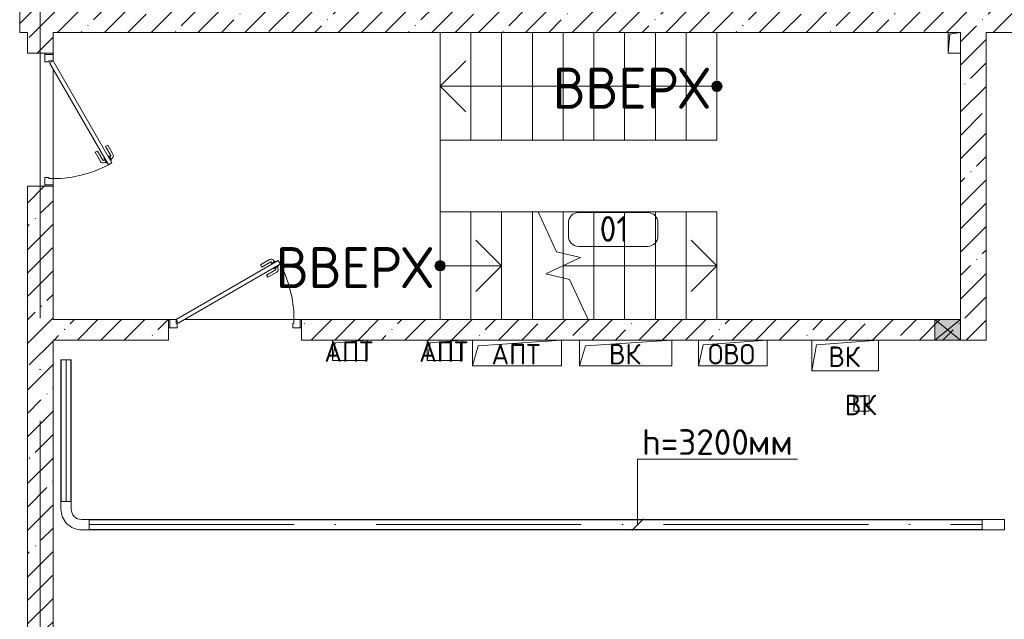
# Model space of a CAD drawing. Header units: millimetres. Extents: x -32229 to 192519, y -13689 to 125138.
# Tile 48 of 183: x -13665 to -4062, y 79976 to 85825. Entities that reach past the tile are written whole.
import ezdxf

# ---------------------------------------------------------------- set-up
doc = ezdxf.new("R2010")
doc.units = ezdxf.units.MM
for name, pattern in [('2_Пунктир_ 0_6 мм', [240, 120, -120]), ('ADSK_Линия сетки', [5000, 4000, -500, 0, -500]), ('ADSK_Осевая', [2800, 2000, -400, 0, -400]), ('ADSK_Сверху', [900, 600, -300]), ('Штриховая', [1000, 600, -400])]:
    doc.linetypes.add(name, pattern=pattern)
for name, color, linetype, lineweight in [('A-____-NOTE-TEXT', 7, 'Continuous', 18), ('A-AREA-____-IDEN', 7, 'Continuous', 9), ('A-DOOR-____-MCUT', 7, 'Continuous', 9), ('A-DOOR-____-OTLN', 7, 'Continuous', 18), ('A-DOOR-FRAM-MCUT', 7, 'Continuous', 9), ('A-FLOR-____-OTLN', 7, 'Continuous', 18), ('A-GLAZ-____-MCUT', 7, 'Continuous', 9), ('A-GLAZ-____-OTLN', 7, 'Continuous', 18), ('A-WALL-____-MCUT', 7, 'Continuous', 40), ('A-WALL-____-PATT', 7, 'Continuous', 40), ('E-CABL-TRAY-CNTR', 7, 'ADSK_Осевая', 18), ('E-CABL-TRAY-OTLN', 7, 'Continuous', 18), ('G-____-____-TEXT', 7, 'Continuous', 9), ('M-EQPM-____-OTLN', 7, 'Continuous', 18), ('S-COLS-____-MCUT', 7, 'Continuous', 40), ('S-COLS-____-OTLN', 7, 'Continuous', 18), ('S-GRID-____-OTLN', 7, 'Continuous', 9), ('S-STRS-____-IDEN', 7, 'Continuous', 18), ('S-STRS-____-MBND', 7, 'ADSK_Сверху', 18), ('S-STRS-____-OTLN', 7, 'Continuous', 18)]:
    doc.layers.add(name, color=color, linetype=linetype, lineweight=lineweight)
doc.layers.add('A-DETL-____-OTLN', color=7, linetype='Continuous', lineweight=9, true_color=0x00a600)
doc.styles.add('GOST Common', font='GOST_Common.ttf', dxfattribs={"height": 200})
doc.styles.add('GOST Common_1', font='GOST_Common.ttf', dxfattribs={"height": 400})
doc.styles.add('GOST Common_3', font='GOST_Common.ttf', dxfattribs={"height": 250})
doc.styles.add('ISOCPEUR', font='isocpeur.ttf', dxfattribs={"height": 250})
pattern_1 = [(45, (0, 0), (-228.0985, 228.0985), []), (45, (228.1, 0), (-228.0985, 228.0985), [403.225, -80.645, 6.706, -73.939])]

# ---------------------------------------------------------------- blocks, each defined once
blk = doc.blocks.new('АР_Дверь однопольная - 1300х2100h_лест__лифт_ холл-V171--01 ЭЛ')
at = {"layer": 'A-DOOR-____-MCUT', "color": 253, "lineweight": 13, "true_color": 0xaaaaaa}
for p, q in [((420.9, 700), (-575, 125)), ((440.9, 665.4), (420.9, 700)), ((-555, 90.4), (440.9, 665.4)), ((-575, 125), (-555, 90.4))]:
    blk.add_line(p, q, dxfattribs=at)
at = {"layer": 'A-DOOR-____-OTLN', "color": 253, "lineweight": 5, "true_color": 0xaaaaaa}
for p, q in [((248.7, 658.3), (337.5, 709.6)), ((261.2, 636.7), (350, 687.9)), ((395.3, 694.4), (352, 669.4)), ((362.8, 675.7), (356.8, 686.1)), ((384.5, 688.2), (378.4, 698.6)), ((399.3, 687.5), (395.3, 694.4)), ((261.2, 636.7), (248.7, 658.3)), ((306.2, 558.7), (395, 610)), ((318.7, 537.1), (407.5, 588.3)), ((352, 669.4), (356, 662.5)), ((380, 620.9), (376, 627.9)), ((423.3, 645.9), (380, 620.9)), ((390.8, 627.2), (396.8, 616.8)), ((412.5, 639.7), (418.5, 629.3)), ((419.3, 652.9), (423.3, 645.9)), ((306.2, 558.7), (318.7, 537.1))]:
    blk.add_line(p, q, dxfattribs=at)
for centre, radius, start, end in [((352.5, 683.6), 30, 30, 120), ((352.5, 683.6), 4.99, 30, 120), ((-575, 125), 1150, 360, 30), ((392.5, 614.3), 4.99, 300, 30), ((392.5, 614.3), 30, 300, 30)]:
    blk.add_arc(centre, radius, start, end, dxfattribs=at)
at = {"layer": 'A-DOOR-FRAM-MCUT', "color": 253, "lineweight": 13, "true_color": 0xaaaaaa}
for p, q in [((-635, 125), (-650, 125)), ((-575, 125), (-635, 125)), ((-635, 125), (-635, 45)), ((-575, 85), (-575, 125)), ((635, 125), (575, 125)), ((575, 125), (575, 85)), ((635, 45), (635, 125)), ((635, 125), (650, 125)), ((-635, 45), (-650, 45)), ((-635, 45), (-565, 45)), ((-565, 85), (-575, 85)), ((-565, 45), (-565, 85)), ((575, 85), (565, 85)), ((565, 85), (565, 45)), ((565, 45), (635, 45)), ((635, 45), (650, 45))]:
    blk.add_line(p, q, dxfattribs=at)
blk = doc.blocks.new('АР_Дверь однопольная - 1300х2100h_лест__лифт_ холл-4751209--01 ЭЛ')
at = {"layer": 'A-DOOR-____-MCUT', "color": 253, "lineweight": 13, "true_color": 0xaaaaaa}
for p, q in [((420.9, 675), (-575, 100)), ((440.9, 640.4), (420.9, 675)), ((-555, 65.4), (440.9, 640.4)), ((-575, 100), (-555, 65.4))]:
    blk.add_line(p, q, dxfattribs=at)
at = {"layer": 'A-DOOR-____-OTLN', "color": 253, "lineweight": 5, "true_color": 0xaaaaaa}
for p, q in [((248.7, 633.3), (337.5, 684.6)), ((384.5, 663.2), (378.4, 673.6)), ((261.2, 611.7), (248.7, 633.3)), ((261.2, 611.7), (350, 662.9)), ((306.2, 533.7), (395, 585)), ((395.3, 669.4), (352, 644.4)), ((352, 644.4), (356, 637.5)), ((362.8, 650.7), (356.8, 661.1)), ((380, 595.9), (376, 602.9)), ((423.3, 620.9), (380, 595.9)), ((390.8, 602.2), (396.8, 591.8)), ((399.3, 662.5), (395.3, 669.4)), ((412.5, 614.7), (418.5, 604.3)), ((419.3, 627.9), (423.3, 620.9)), ((306.2, 533.7), (318.7, 512.1)), ((318.7, 512.1), (407.5, 563.3))]:
    blk.add_line(p, q, dxfattribs=at)
for centre, radius, start, end in [((352.5, 658.6), 30, 30, 120), ((-575, 100), 1150, 360, 30), ((352.5, 658.6), 4.99, 30, 120), ((392.5, 589.3), 4.99, 300, 30), ((392.5, 589.3), 30, 300, 30)]:
    blk.add_arc(centre, radius, start, end, dxfattribs=at)
at = {"layer": 'A-DOOR-FRAM-MCUT', "color": 253, "lineweight": 13, "true_color": 0xaaaaaa}
for p, q in [((-635, 100), (-650, 100)), ((-575, 100), (-635, 100)), ((-635, 100), (-635, 20)), ((-575, 60), (-575, 100)), ((635, 100), (575, 100)), ((575, 100), (575, 60)), ((635, 20), (635, 100)), ((635, 100), (650, 100)), ((-635, 20), (-650, 20)), ((-635, 20), (-565, 20)), ((-565, 60), (-575, 60)), ((-565, 20), (-565, 60)), ((575, 60), (565, 60)), ((565, 60), (565, 20)), ((565, 20), (635, 20)), ((635, 20), (650, 20))]:
    blk.add_line(p, q, dxfattribs=at)
blk = doc.blocks.new('АР_Канал вертикальный прямоугольный - ОВО-5414606--01 ЭЛ')
at = {"layer": 'M-EQPM-____-OTLN', "lineweight": 13, "true_color": 0xe2e2e2}
blk.add_hatch(color=254, dxfattribs=at).paths.add_polyline_path([(-60, -100), (-44, 84), (60, 100), (-60, 100)])
at = {"layer": 'M-EQPM-____-OTLN', "color": 253, "lineweight": 13, "true_color": 0xaaaaaa}
for p, q in [((60, 100), (-60, 100)), ((-60, 100), (-60, -100)), ((60, 100), (-60, 100)), ((-60, 100), (-60, -100)), ((-60, -100), (-60, 100)), ((-60, 100), (60, 100)), ((-44, 84), (60, 100)), ((-44, 84), (60, 100)), ((60, -100), (60, 100)), ((60, 100), (60, -100)), ((-60, -100), (-44, 84)), ((-60, -100), (-44, 84)), ((-60, -100), (60, -100)), ((60, -100), (-60, -100))]:
    blk.add_line(p, q, dxfattribs=at)
blk = doc.blocks.new('АР_Канал вертикальный прямоугольный - ВК-6384970--01 ЭЛ')
at = {"layer": 'M-EQPM-____-OTLN', "color": 253, "lineweight": 13, "true_color": 0xaaaaaa}
for p, q in [((325, 150), (-325, 150)), ((-325, 150), (-325, -150)), ((-325, -150), (-325, 150)), ((-325, 150), (325, 150)), ((-325, -150), (-277.5, 102.5)), ((-277.5, 102.5), (325, 150)), ((325, -150), (325, 150)), ((325, 150), (325, -150)), ((-325, -150), (325, -150)), ((325, -150), (-325, -150))]:
    blk.add_line(p, q, dxfattribs=at)
blk = doc.blocks.new('АР_Отверстие прямоугольное - ОВО-5385350--01 ЭЛ')
at = {"layer": 'A-GLAZ-____-OTLN', "lineweight": 13, "true_color": 0xf0f0f0}
blk.add_hatch(color=7, dxfattribs=at).paths.add_polyline_path([(250, -100), (250, 100), (0, 100), (0, -100)])
at = {"layer": 'A-GLAZ-____-MCUT', "color": 253, "lineweight": 13, "true_color": 0xaaaaaa}
for p, q in [((0, 100), (0, -100)), ((250, 100), (250, -100))]:
    blk.add_line(p, q, dxfattribs=at)
at = {"layer": 'A-GLAZ-____-OTLN', "color": 253, "lineweight": 5, "true_color": 0xaaaaaa}
for p, q in [((250, 100), (0, -100)), ((0, 100), (250, -100))]:
    blk.add_line(p, q, dxfattribs=at)
at = {"layer": 'A-GLAZ-____-OTLN', "color": 253, "lineweight": 13, "true_color": 0xaaaaaa}
for p, q in [((250, 100), (0, 100)), ((0, 100), (0, -100)), ((250, -100), (250, 100)), ((0, -100), (250, -100))]:
    blk.add_line(p, q, dxfattribs=at)
blk = doc.blocks.new('АР_Канал вертикальный прямоугольный - АПТ-6384973--01 ЭЛ')
at = {"layer": 'M-EQPM-____-OTLN', "color": 253, "lineweight": 13, "true_color": 0xaaaaaa}
for p, q in [((435, 125), (-435, 125)), ((-435, 125), (-435, -125)), ((-435, -125), (-435, 125)), ((-435, 125), (435, 125)), ((-379, 69), (435, 125)), ((435, -125), (435, 125)), ((435, 125), (435, -125)), ((-435, -125), (-379, 69)), ((-435, -125), (435, -125)), ((435, -125), (-435, -125))]:
    blk.add_line(p, q, dxfattribs=at)
blk = doc.blocks.new('АР_Канал вертикальный прямоугольный - АПТ-6384976--01 ЭЛ')
at = {"layer": 'M-EQPM-____-OTLN', "color": 253, "lineweight": 13, "true_color": 0xaaaaaa}
for p, q in [((170, 100), (-170, 100)), ((-170, 100), (-170, -100)), ((-170, -100), (-170, 100)), ((-170, 100), (170, 100)), ((-143, 73), (170, 100)), ((170, -100), (170, 100)), ((170, 100), (170, -100)), ((-170, -100), (-143, 73)), ((-170, -100), (170, -100)), ((170, -100), (-170, -100))]:
    blk.add_line(p, q, dxfattribs=at)
blk = doc.blocks.new('АР_Канал вертикальный прямоугольный - ВК-6384641--01 ЭЛ')
at = {"layer": 'M-EQPM-____-OTLN', "color": 253, "lineweight": 13, "true_color": 0xaaaaaa}
for p, q in [((75, 75), (-75, 75)), ((-75, 75), (-75, -75)), ((-75, -75), (-75, 75)), ((-75, 75), (75, 75)), ((-75, -75), (-60, 60)), ((-60, 60), (75, 75)), ((75, -75), (75, 75)), ((75, 75), (75, -75)), ((-75, -75), (75, -75)), ((75, -75), (-75, -75))]:
    blk.add_line(p, q, dxfattribs=at)
blk = doc.blocks.new('АР_Канал вертикальный прямоугольный - ОВО-6384982--01 ЭЛ')
at = {"layer": 'M-EQPM-____-OTLN', "color": 253, "lineweight": 13, "true_color": 0xaaaaaa}
for p, q in [((335, 125), (-335, 125)), ((-335, 125), (-335, -125)), ((-335, -125), (-335, 125)), ((-335, 125), (335, 125)), ((-289, 79), (335, 125)), ((335, -125), (335, 125)), ((335, 125), (335, -125)), ((-335, -125), (-289, 79)), ((-335, -125), (335, -125)), ((335, -125), (-335, -125))]:
    blk.add_line(p, q, dxfattribs=at)
blk = doc.blocks.new('АР_Канал вертикальный прямоугольный - ВК-6384979--01 ЭЛ')
at = {"layer": 'M-EQPM-____-OTLN', "color": 253, "lineweight": 13, "true_color": 0xaaaaaa}
for p, q in [((450, 125), (-450, 125)), ((-450, 125), (-450, -125)), ((-450, -125), (-450, 125)), ((-450, 125), (450, 125)), ((-392.5, 67.5), (450, 125)), ((450, -125), (450, 125)), ((450, 125), (450, -125)), ((-450, -125), (-392.5, 67.5)), ((-450, -125), (450, -125)), ((450, -125), (-450, -125))]:
    blk.add_line(p, q, dxfattribs=at)
blk = doc.blocks.new('Наметкина 10_РД_АР_П_отсоединено_rvt-1--01 ЭЛ')
at = {"layer": 'A-WALL-____-PATT', "lineweight": 5, "true_color": 0xaaaaaa}
h = blk.add_hatch(dxfattribs=at)
h.set_pattern_fill('FP_1', color=253, style=0, pattern_type=2)
h.set_pattern_definition(pattern_1)
h.paths.add_polyline_path([(1535.3, 85700), (1535.3, 85950), (-13589.7, 85950), (-13589.7, 85700), (1285.3, 85700)])
h = blk.add_hatch(dxfattribs=at)
h.set_pattern_fill('FP_1', color=253, style=0, pattern_type=2)
h.set_pattern_definition(pattern_1)
h.paths.add_polyline_path([(-13589.7, 82700), (-13339.7, 82700), (-13339.7, 84200), (-13589.7, 84200), (-13589.7, 83654)])
h.paths.add_polyline_path([(-13339.7, 85500), (-13339.7, 85700), (-13589.7, 85700), (-13589.7, 85500)])
h = blk.add_hatch(dxfattribs=at)
h.set_pattern_fill('FP_1', color=253, style=0, pattern_type=2)
h.set_pattern_definition(pattern_1)
h.paths.add_polyline_path([(-4489.7, 82900), (-4239.7, 82900), (-4239.7, 85700), (-4489.7, 85700), (-4489.7, 83654)])
h = blk.add_hatch(dxfattribs=at)
h.set_pattern_fill('FP_1', color=253, style=0, pattern_type=2)
h.set_pattern_definition(pattern_1)
h.paths.add_polyline_path([(-4239.7, 82700), (-4239.7, 82900), (-10914.7, 82900), (-10914.7, 82700), (-4489.7, 82700)])
h.paths.add_polyline_path([(-13339.7, 82700), (-12214.7, 82700), (-12214.7, 82900), (-13339.7, 82900)])
h = blk.add_hatch(dxfattribs=at)
h.set_pattern_fill('FP_1', color=253, style=0, pattern_type=2)
h.set_pattern_definition(pattern_1)
h.paths.add_polyline_path([(-13339.7, 79650), (-13339.7, 82700), (-13589.7, 82700), (-13589.7, 79650)])
at = {"layer": 'S-COLS-____-OTLN', "lineweight": 5, "true_color": 0xaaaaaa}
h = blk.add_hatch(dxfattribs=at)
h.set_pattern_fill('FP_1', color=253, style=0, pattern_type=2)
h.set_pattern_definition(pattern_1)
h.paths.add_polyline_path([(-13589.7, 85700), (-13589.7, 85950), (-13264.7, 85950), (-13264.7, 87450), (-13299.7, 87450), (-13299.7, 87750), (-13264.7, 87750), (-13264.7, 88100), (-13664.7, 88100), (-13664.7, 85700)])
at = {"layer": 'S-STRS-____-OTLN', "lineweight": 5, "true_color": 0xaaaaaa}
for points in [[(-6864.7, 85125), (-6829.4, 85139.7), (-6814.7, 85175), (-6829.4, 85210.4), (-6864.7, 85225), (-6900.1, 85210.4), (-6914.7, 85175), (-6900.1, 85139.7)], [(-9564.7, 83375), (-9529.4, 83389.7), (-9514.7, 83425), (-9529.4, 83460.4), (-9564.7, 83475), (-9600.1, 83460.4), (-9614.7, 83425), (-9600.1, 83389.7)]]:
    blk.add_hatch(color=253, dxfattribs=at).paths.add_polyline_path(points)
h = blk.add_hatch(color=253, dxfattribs=at)
edge = h.paths.add_edge_path()
edge.add_arc((-6864.7, 85175), 50, 0, 360)
h = blk.add_hatch(color=253, dxfattribs=at)
edge = h.paths.add_edge_path()
edge.add_arc((-9564.7, 83425), 50, 0, 360)
at = {"layer": 'A-FLOR-____-OTLN', "color": 253, "lineweight": 13, "true_color": 0xaaaaaa}
for p, q in [((-9564.7, 83950), (-9564.7, 85700)), ((-13339.7, 85485), (-13339.7, 85500)), ((-13339.7, 85485), (-13339.7, 85500)), ((-13339.7, 84275), (-13339.7, 85345)), ((-13339.7, 84275), (-13339.7, 85345)), ((-13339.7, 84200), (-13339.7, 84215)), ((-13339.7, 84200), (-13339.7, 84215)), ((-12199.7, 82900), (-12214.7, 82900)), ((-12199.7, 82900), (-12214.7, 82900)), ((-10989.7, 82900), (-12059.7, 82900)), ((-10989.7, 82900), (-12059.7, 82900)), ((-10914.7, 82900), (-10929.7, 82900)), ((-10914.7, 82900), (-10929.7, 82900))]:
    blk.add_line(p, q, dxfattribs=at)
at = {"layer": 'A-WALL-____-MCUT', "color": 253, "lineweight": 13, "true_color": 0xaaaaaa}
for p, q in [((-13589.7, 85700), (-13589.7, 85500)), ((-13339.7, 85700), (-4609.7, 85700)), ((-13339.7, 85500), (-13339.7, 85700)), ((-4239.7, 85700), (-3764.7, 85700)), ((-4239.7, 82900), (-4239.7, 85700)), ((-13589.7, 85500), (-13339.7, 85500)), ((-4489.7, 85500), (-4489.7, 82900)), ((-13339.7, 84200), (-13589.7, 84200)), ((-13589.7, 84200), (-13589.7, 82700)), ((-13339.7, 82900), (-13339.7, 84200)), ((-12214.7, 82900), (-13339.7, 82900)), ((-12214.7, 82700), (-12214.7, 82900)), ((-4739.7, 82900), (-10914.7, 82900)), ((-10914.7, 82900), (-10914.7, 82700)), ((-4489.7, 82900), (-4739.7, 82900)), ((-4239.7, 82700), (-4239.7, 82900)), ((-13589.7, 82700), (-13589.7, 79650)), ((-13339.7, 79650), (-13339.7, 82700)), ((-13339.7, 82700), (-12214.7, 82700)), ((-10914.7, 82700), (-10614.7, 82700)), ((-10274.7, 82700), (-9689.7, 82700)), ((-9349.7, 82700), (-9249.7, 82700)), ((-8379.7, 82700), (-8204.7, 82700)), ((-7304.7, 82700), (-7044.7, 82700)), ((-6374.7, 82700), (-5939.7, 82700)), ((-5289.7, 82700), (-4739.7, 82700)), ((-4739.7, 82700), (-4489.7, 82700)), ((-4489.7, 82700), (-4239.7, 82700))]:
    blk.add_line(p, q, dxfattribs=at)
at = {"layer": 'S-COLS-____-MCUT', "color": 253, "lineweight": 15, "true_color": 0xaaaaaa}
for p, q in [((-13664.7, 88100), (-13664.7, 85700)), ((-13664.7, 85700), (-13589.7, 85700))]:
    blk.add_line(p, q, dxfattribs=at)
at = {"layer": 'S-STRS-____-MBND', "color": 253, "linetype": '2_Пунктир_ 0_6 мм', "lineweight": 13, "true_color": 0xaaaaaa}
for p, q in [((-8664.7, 84650), (-8664.7, 85700)), ((-6864.7, 85700), (-8664.7, 85700)), ((-8364.7, 84650), (-8364.7, 85700)), ((-8364.7, 84650), (-8364.7, 85700)), ((-8064.7, 84650), (-8064.7, 85700)), ((-8064.7, 84650), (-8064.7, 85700)), ((-7764.7, 84650), (-7764.7, 85700)), ((-7764.7, 84650), (-7764.7, 85700)), ((-7464.7, 84650), (-7464.7, 85700)), ((-7464.7, 84650), (-7464.7, 85700)), ((-7164.7, 84650), (-7164.7, 85700)), ((-7164.7, 84650), (-7164.7, 85700)), ((-6864.7, 84650), (-6864.7, 85700)), ((-6864.7, 84650), (-6864.7, 85700)), ((-6864.7, 84650), (-8664.7, 84650)), ((-8609.5, 83950), (-6864.7, 83950)), ((-8364.7, 83950), (-8364.7, 83545.5)), ((-8364.7, 83950), (-8364.7, 83545.5)), ((-8064.7, 83950), (-8064.7, 82900)), ((-8064.7, 83950), (-8064.7, 82900)), ((-7764.7, 83950), (-7764.7, 82900)), ((-7764.7, 83950), (-7764.7, 82900)), ((-7464.7, 83950), (-7464.7, 82900)), ((-7464.7, 83950), (-7464.7, 82900)), ((-7164.7, 83950), (-7164.7, 82900)), ((-7164.7, 83950), (-7164.7, 82900)), ((-6864.7, 83950), (-6864.7, 82900)), ((-8364.7, 83425), (-8364.7, 83304.5)), ((-8364.7, 83425), (-8364.7, 83304.5)), ((-8064.7, 82900), (-6864.7, 82900))]:
    blk.add_line(p, q, dxfattribs=at)
at = {"layer": 'S-STRS-____-MBND', "color": 253, "linetype": 'Continuous', "lineweight": 13, "true_color": 0xaaaaaa}
for p, q in [((-8428.1, 83561), (-8609.5, 83950)), ((-8194.8, 83504.2), (-8428.1, 83561)), ((-8534.6, 83345.8), (-8194.8, 83504.2)), ((-8301.3, 83289.1), (-8534.6, 83345.8)), ((-8119.9, 82900), (-8301.3, 83289.1))]:
    blk.add_line(p, q, dxfattribs=at)
at = {"layer": 'S-STRS-____-OTLN', "color": 253, "lineweight": 13, "true_color": 0xaaaaaa}
for p, q in [((-9564.7, 84650), (-9564.7, 85700)), ((-9264.7, 84650), (-9264.7, 85700)), ((-8964.7, 84650), (-8964.7, 85700)), ((-8664.7, 84650), (-8664.7, 85700)), ((-8364.7, 84650), (-8364.7, 85700)), ((-8064.7, 84650), (-8064.7, 85700)), ((-7764.7, 84650), (-7764.7, 85700)), ((-7464.7, 84650), (-7464.7, 85700)), ((-7164.7, 84650), (-7164.7, 85700)), ((-6864.7, 84650), (-6864.7, 85700)), ((-9264.7, 84650), (-9564.7, 84650)), ((-8964.7, 84650), (-9264.7, 84650)), ((-8664.7, 84650), (-8964.7, 84650)), ((-8364.7, 84650), (-8664.7, 84650)), ((-8064.7, 84650), (-8364.7, 84650)), ((-7764.7, 84650), (-8064.7, 84650)), ((-7464.7, 84650), (-7764.7, 84650)), ((-7164.7, 84650), (-7464.7, 84650)), ((-6864.7, 84650), (-7164.7, 84650)), ((-9564.7, 83950), (-9564.7, 82900)), ((-9564.7, 83950), (-9264.7, 83950)), ((-9264.7, 83950), (-8964.7, 83950)), ((-9264.7, 83950), (-9264.7, 82900)), ((-8964.7, 83950), (-8664.7, 83950)), ((-8964.7, 83950), (-8964.7, 82900)), ((-8664.7, 83950), (-8609.5, 83950)), ((-8664.7, 83950), (-8664.7, 82900)), ((-8609.5, 83950), (-8364.7, 83950)), ((-8364.7, 83950), (-8064.7, 83950)), ((-8364.7, 83950), (-8364.7, 83545.5)), ((-8064.7, 83950), (-7764.7, 83950)), ((-8064.7, 83950), (-8064.7, 82900)), ((-7764.7, 83950), (-7464.7, 83950)), ((-7764.7, 83950), (-7764.7, 82900)), ((-7464.7, 83950), (-7164.7, 83950)), ((-7464.7, 83950), (-7464.7, 82900)), ((-7164.7, 83950), (-6864.7, 83950)), ((-7164.7, 83950), (-7164.7, 82900)), ((-6864.7, 83950), (-6864.7, 82900)), ((-8364.7, 83545.5), (-8364.7, 83425)), ((-8364.7, 83425), (-8364.7, 83304.5)), ((-8364.7, 83304.5), (-8364.7, 82900))]:
    blk.add_line(p, q, dxfattribs=at)
at = {"layer": 'S-STRS-____-OTLN', "color": 253, "linetype": 'Штриховая', "lineweight": 13, "true_color": 0xaaaaaa}
for p, q in [((-9264.7, 84650), (-9264.7, 85700)), ((-8964.7, 84650), (-8964.7, 85700)), ((-8664.7, 84650), (-8664.7, 85700)), ((-8364.7, 84650), (-8364.7, 85700)), ((-8064.7, 84650), (-8064.7, 85700)), ((-7764.7, 84650), (-7764.7, 85700)), ((-7464.7, 84650), (-7464.7, 85700)), ((-7164.7, 84650), (-7164.7, 85700)), ((-6864.7, 84650), (-6864.7, 85700)), ((-9564.7, 83950), (-9564.7, 82900)), ((-9264.7, 83950), (-9264.7, 82900)), ((-8964.7, 83950), (-8964.7, 82900)), ((-8664.7, 83950), (-8664.7, 82900)), ((-8364.7, 83950), (-8364.7, 83545.5)), ((-8064.7, 83950), (-8064.7, 82900)), ((-7764.7, 83950), (-7764.7, 82900)), ((-7464.7, 83950), (-7464.7, 82900)), ((-7164.7, 83950), (-7164.7, 82900)), ((-8364.7, 83545.5), (-8364.7, 83425)), ((-8364.7, 83425), (-8364.7, 83304.5)), ((-8364.7, 83304.5), (-8364.7, 82900))]:
    blk.add_line(p, q, dxfattribs=at)
at = {"layer": 'S-STRS-____-OTLN', "color": 253, "lineweight": 5, "true_color": 0xaaaaaa}
for p, q in [((-9564.7, 85175), (-9314.7, 85425)), ((-6900.1, 85210.4), (-6914.7, 85175)), ((-6864.7, 85225), (-6900.1, 85210.4)), ((-6829.4, 85210.4), (-6864.7, 85225)), ((-6814.7, 85175), (-6829.4, 85210.4)), ((-9264.7, 85175), (-9564.7, 85175)), ((-9564.7, 85175), (-9314.7, 84925)), ((-8964.7, 85175), (-9264.7, 85175)), ((-8664.7, 85175), (-8964.7, 85175)), ((-8364.7, 85175), (-8664.7, 85175)), ((-8064.7, 85175), (-8364.7, 85175)), ((-7764.7, 85175), (-8064.7, 85175)), ((-7464.7, 85175), (-7764.7, 85175)), ((-7164.7, 85175), (-7464.7, 85175)), ((-6864.7, 85175), (-7164.7, 85175)), ((-6914.7, 85175), (-6900.1, 85139.7)), ((-6900.1, 85139.7), (-6864.7, 85125)), ((-6864.7, 85125), (-6829.4, 85139.7)), ((-6829.4, 85139.7), (-6814.7, 85175)), ((-8964.7, 83425), (-9214.7, 83675)), ((-6864.7, 83425), (-7114.7, 83675)), ((-9600.1, 83460.4), (-9614.7, 83425)), ((-9564.7, 83475), (-9600.1, 83460.4)), ((-9529.4, 83460.4), (-9564.7, 83475)), ((-9514.7, 83425), (-9529.4, 83460.4)), ((-9614.7, 83425), (-9600.1, 83389.7)), ((-9600.1, 83389.7), (-9564.7, 83375)), ((-9564.7, 83425), (-9264.7, 83425)), ((-9564.7, 83375), (-9529.4, 83389.7)), ((-9529.4, 83389.7), (-9514.7, 83425)), ((-9264.7, 83425), (-8964.7, 83425)), ((-8964.7, 83425), (-9214.7, 83175)), ((-8364.7, 83425), (-8064.7, 83425)), ((-8064.7, 83425), (-7764.7, 83425)), ((-7764.7, 83425), (-7464.7, 83425)), ((-7464.7, 83425), (-7164.7, 83425)), ((-7164.7, 83425), (-6864.7, 83425)), ((-6864.7, 83425), (-7114.7, 83175))]:
    blk.add_line(p, q, dxfattribs=at)
for centre in [(-6864.7, 85175), (-9564.7, 83425)]:
    blk.add_circle(centre, 50, dxfattribs=at)
at = {"layer": 'A-DOOR-____-OTLN', "color": 253, "lineweight": 13, "true_color": 0xaaaaaa, "rotation": 269.9999999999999}
blk.add_blockref('АР_Дверь однопольная - 1300х2100h_лест__лифт_ холл-V171--01 ЭЛ', (-13464.7, 84850), dxfattribs=at)
at = {"layer": 'A-DOOR-____-OTLN', "color": 253, "lineweight": 13, "true_color": 0xaaaaaa}
blk.add_blockref('АР_Дверь однопольная - 1300х2100h_лест__лифт_ холл-4751209--01 ЭЛ', (-11564.7, 82800), dxfattribs=at)
at = {"layer": 'A-GLAZ-____-OTLN', "color": 253, "lineweight": 13, "true_color": 0xaaaaaa}
blk.add_blockref('АР_Отверстие прямоугольное - ОВО-5385350--01 ЭЛ', (-4739.7, 82800), dxfattribs=at)
at = {"layer": 'M-EQPM-____-OTLN', "color": 253, "lineweight": 13, "true_color": 0xaaaaaa}
for name, p in [('АР_Канал вертикальный прямоугольный - ОВО-5414606--01 ЭЛ', (-4549.7, 85600)), ('АР_Канал вертикальный прямоугольный - АПТ-6384976--01 ЭЛ', (-10444.7, 82600)), ('АР_Канал вертикальный прямоугольный - АПТ-6384976--01 ЭЛ', (-9519.7, 82600)), ('АР_Канал вертикальный прямоугольный - АПТ-6384973--01 ЭЛ', (-8814.7, 82575)), ('АР_Канал вертикальный прямоугольный - ВК-6384979--01 ЭЛ', (-7754.7, 82575)), ('АР_Канал вертикальный прямоугольный - ОВО-6384982--01 ЭЛ', (-6709.7, 82575)), ('АР_Канал вертикальный прямоугольный - ВК-6384970--01 ЭЛ', (-5614.7, 82550)), ('АР_Канал вертикальный прямоугольный - ВК-6384641--01 ЭЛ', (-5454.7, 82080))]:
    blk.add_blockref(name, p, dxfattribs=at)
at = {"layer": 'A-____-NOTE-TEXT', "color": 253, "lineweight": 5, "true_color": 0xaaaaaa, "char_height": 200, "attachment_point": 1, "style": 'GOST Common'}
for s, insert, width in [('АПТ', (-10692.9, 82687.2), 609.282), ('АПТ', (-9767.9, 82687.2), 609.282), ('АПТ', (-9062.9, 82662.2), 609.282), ('ВК', (-7916.9, 82662.2), 400.844), ('ОВО', (-6951.9, 82662.2), 593.249), ('ВК', (-5776.9, 82637.2), 400.844), ('ВК', (-5616.9, 82167.2), 400.844)]:
    blk.add_mtext(s, dxfattribs=dict(at, insert=insert, width=width))
at = {"layer": 'S-STRS-____-IDEN', "color": 253, "lineweight": 5, "true_color": 0xaaaaaa, "char_height": 400, "width": 1922.791, "attachment_point": 1, "line_spacing_factor": 1.022761, "style": 'GOST Common_1'}
for insert in [(-8467, 85356.8), (-8467, 85356.8), (-11167, 83606.8), (-11167, 83606.8)]:
    blk.add_mtext('ВВЕРХ', dxfattribs=dict(at, insert=insert))
blk = doc.blocks.new('M_Горизонтальный изгиб-колено для канального - Стандартное-V296--01 ЭЛ')
at = {"layer": 'E-CABL-TRAY-OTLN', "color": 1, "true_color": 0xff0000}
for p, q in [((50, 225), (-50, 225)), ((-50, 225), (-50, 150)), ((50, 150), (50, 225)), ((-225, -50), (-225, 50)), ((-225, 50), (-150, 50)), ((-150, -50), (-225, -50))]:
    blk.add_line(p, q, dxfattribs=at)
for radius, end in [(200, 360), (100, 0)]:
    blk.add_arc((-150, 150), radius, 270, end, dxfattribs=at)
blk = doc.blocks.new('M_Вертикальный наружный изгиб-колено для канального - Стандартное-2438712--01 ЭЛ')
at = {"layer": 'E-CABL-TRAY-OTLN', "color": 1, "true_color": 0xff0000}
for p, q in [((-4279.1, 80849.5), (-4279.1, 80949.5)), ((-4279.1, 80949.5), (-4204.1, 80949.5)), ((-4204.1, 80949.5), (-4120.9, 80949.5)), ((-4120.9, 80949.5), (-4058.5, 80949.5)), ((-4058.5, 80949.5), (-4058.5, 80849.5)), ((-4204.1, 80849.5), (-4279.1, 80849.5)), ((-4120.9, 80849.5), (-4204.1, 80849.5)), ((-4120.9, 80849.5), (-4058.5, 80849.5))]:
    blk.add_line(p, q, dxfattribs=at)
blk = doc.blocks.new('Марка помещения 2 - Марка помещения 2-1605974--01 ЭЛ')
at = {"layer": 'A-AREA-____-IDEN', "color": 253, "true_color": 0xaaaaaa}
for p, q in [((-1.797, 0.841), (1.569, 0.841)), ((-2.297, -0.309), (-2.297, 0.341)), ((2.069, 0.341), (2.069, -0.309)), ((1.569, -0.809), (-1.797, -0.809))]:
    blk.add_line(p, q, dxfattribs=at)
for centre, start, end in [((-1.797, 0.341), 90, 180), ((1.569, 0.341), 0, 90), ((-1.797, -0.309), 180, 270), ((1.569, -0.309), 270, 360)]:
    blk.add_arc(centre, 0.5, start, end, dxfattribs=at)

msp = doc.modelspace()

# ---------------------------------------------------------------- linework, layer by layer
at = {"layer": 'A-DETL-____-OTLN', "color": 1, "true_color": 0xff0000}
for p, q in [((-7638, 80899.5), (-7638, 81537.5)), ((-7638, 81537.5), (-6078, 81537.5)), ((-7694.5, 80842.9), (-7581.4, 80956.1))]:
    msp.add_line(p, q, dxfattribs=at)
at = {"layer": 'E-CABL-TRAY-CNTR', "color": 1, "true_color": 0xff0000}
for p, q in [((-13212.1, 81124.5), (-13212.1, 82505.8)), ((-12987.1, 80899.5), (-4279.1, 80899.5))]:
    msp.add_line(p, q, dxfattribs=at)
at = {"layer": 'E-CABL-TRAY-OTLN', "color": 1, "true_color": 0xff0000}
for p, q in [((-13262.1, 82505.8), (-13162.1, 82505.8)), ((-13262.1, 81124.5), (-13262.1, 82505.8)), ((-13259.6, 81124.5), (-13259.6, 82505.8)), ((-13164.7, 81124.5), (-13164.7, 82505.8)), ((-13162.1, 81124.5), (-13162.1, 82505.8)), ((-13259.6, 81124.5), (-13262.1, 81124.5)), ((-13162.1, 81124.5), (-13164.7, 81124.5)), ((-12987.1, 80947), (-12987.1, 80949.5)), ((-12987.1, 80949.5), (-4279.1, 80949.5)), ((-12987.1, 80947), (-4279.1, 80947)), ((-4279.1, 80949.5), (-4279.1, 80947)), ((-12987.1, 80849.5), (-12987.1, 80852.1)), ((-12987.1, 80852.1), (-4279.1, 80852.1)), ((-12987.1, 80849.5), (-4279.1, 80849.5)), ((-4279.1, 80852.1), (-4279.1, 80849.5))]:
    msp.add_line(p, q, dxfattribs=at)
at = {"layer": 'S-GRID-____-OTLN', "color": 253, "linetype": 'ADSK_Линия сетки', "true_color": 0xaaaaaa}
msp.add_line((-13464.7, -12088.9), (-13464.7, 125138.4), dxfattribs=at)

# ---------------------------------------------------------------- block references
at = {"lineweight": 5}
msp.add_blockref('Наметкина 10_РД_АР_П_отсоединено_rvt-1--01 ЭЛ', (0, 0), dxfattribs=at)
at = {"layer": 'A-AREA-____-IDEN', "color": 253, "true_color": 0xaaaaaa, "xscale": 199.9999999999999, "yscale": 199.9999999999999, "zscale": 199.9999999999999}
msp.add_blockref('Марка помещения 2 - Марка помещения 2-1605974--01 ЭЛ', (-7854.2, 83775.3), dxfattribs=at)
at = {"layer": 'E-CABL-TRAY-OTLN', "color": 1, "true_color": 0xff0000, "rotation": 270}
msp.add_blockref('M_Горизонтальный изгиб-колено для канального - Стандартное-V296--01 ЭЛ', (-13212.1, 80899.5), dxfattribs=at)
at = {"layer": 'E-CABL-TRAY-OTLN', "color": 1, "true_color": 0xff0000}
msp.add_blockref('M_Вертикальный наружный изгиб-колено для канального - Стандартное-2438712--01 ЭЛ', (0, 0), dxfattribs=at)

# ---------------------------------------------------------------- texts
at = {"layer": 'A-AREA-____-IDEN', "color": 253, "true_color": 0xaaaaaa, "insert": (-8008.7, 83909), "char_height": 250, "width": 384.81, "attachment_point": 1, "style": 'GOST Common_3'}
msp.add_mtext('01', dxfattribs=at)
at = {"layer": 'G-____-____-TEXT', "color": 1, "true_color": 0xff0000, "char_height": 250, "attachment_point": 1, "style": 'ISOCPEUR'}
for s, insert, width in [('h=3200', (-7596.1, 81830), 1250.632), ('мм', (-6564.2, 81830), 481.012)]:
    msp.add_mtext(s, dxfattribs=dict(at, insert=insert, width=width))

doc.saveas('drawing.dxf')
